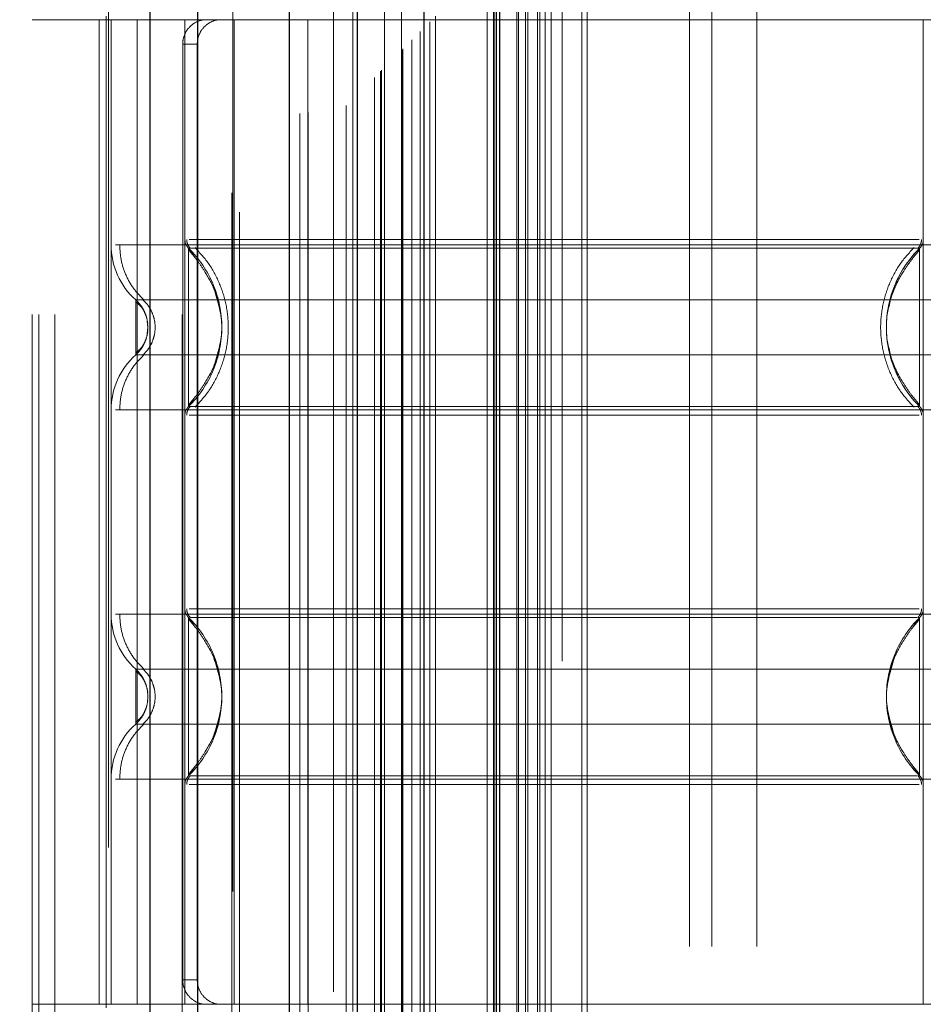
# Model space of a CAD drawing. Header units: inches. Extents: x 0.2 to 10.8, y 0.2 to 8.2.
# Tile 77 of 171: x 3.0199 to 3.0922, y 3.2862 to 3.3649. Entities that reach past the tile are written whole.
import ezdxf

# ---------------------------------------------------------------- set-up
doc = ezdxf.new("R2010")
doc.units = ezdxf.units.IN
doc.header["$MEASUREMENT"] = 0
doc.linetypes.add('HIDDEN', pattern=[0.07500000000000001, 0.05, -0.025])
doc.layers.add('DIMENSIONS', color=140, linetype='Continuous')
doc.layers.add('SLD-0', color=179, linetype='Continuous')
doc.styles.add('SLDTEXTSTYLE0', font='TXT', dxfattribs={"width": 0.7})
doc.dimstyles.new('SLDDIMSTYLE0', dxfattribs={"dimtxt": 0.0849609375, "dimasz": 0.13, "dimexe": 0, "dimexo": 0.0625, "dimgap": 0.021240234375, "dimtad": 0, "dimtih": 1, "dimtoh": 1, "dimlfac": 20, "dimrnd": 1e-09, "dimzin": 12, "dimdsep": 46, "dimtxsty": 'SLDTEXTSTYLE0', "dimsah": 1, "dimcen": 0.09, "dimadec": 0, "dimazin": 3, "dimtfac": 1, "dimtofl": 0, "dimtmove": 0, "dimatfit": 3, "dimfxl": 0, "dimfrac": 2, "dimtolj": 1, "dimtzin": 12, "dimarcsym": 0})

# ---------------------------------------------------------------- blocks, each defined once
blk = doc.blocks.new('_D')
at = {"layer": 'DIMENSIONS'}
for p, q in [((3.139959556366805, 5.269157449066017), (2.582601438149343, 5.269157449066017)), ((2.707601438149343, 5.269157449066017), (2.707601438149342, 4.38519151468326)), ((2.510687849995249, 4.231140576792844), (2.482157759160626, 4.231140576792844)), ((2.482157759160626, 4.231140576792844), (2.482157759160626, 4.096109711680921)), ((2.904515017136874, 4.231140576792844), (2.933045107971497, 4.231140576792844)), ((2.933045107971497, 4.231140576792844), (2.933045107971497, 4.096109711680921)), ((2.482157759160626, 4.096109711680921), (2.510687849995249, 4.096109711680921)), ((2.933045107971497, 4.096109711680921), (2.904515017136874, 4.096109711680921)), ((2.707601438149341, 3.174990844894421), (2.707601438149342, 4.077089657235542)), ((3.139959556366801, 3.174990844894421), (2.582601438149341, 3.174990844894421))]:
    blk.add_line(p, q, dxfattribs=at)
for points in [[(2.707601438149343, 5.269157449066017), (2.687601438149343, 5.139157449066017), (2.727601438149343, 5.139157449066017)], [(2.707601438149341, 3.174990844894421), (2.727601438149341, 3.304990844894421), (2.687601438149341, 3.304990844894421)]]:
    blk.add_solid(points, dxfattribs=at)
at = {"layer": 'DIMENSIONS', "char_height": 0.08333333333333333, "attachment_point": 1, "style": 'SLDTEXTSTYLE0'}
for s, insert in [('41.88', (2.546027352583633, 4.357582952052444)), ('1063.8', (2.510687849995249, 4.203532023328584))]:
    blk.add_mtext(s, dxfattribs=dict(at, insert=insert))

msp = doc.modelspace()

# ---------------------------------------------------------------- linework, layer by layer
at = {"layer": 'SLD-0', "linetype": 'HIDDEN', "lineweight": 18}
for p, q in [((3.022721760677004, 3.041320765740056), (3.022721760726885, 5.772552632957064)), ((3.020921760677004, 3.041320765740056), (3.020921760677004, 5.408818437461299)), ((3.021448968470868, 3.041320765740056), (3.021448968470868, 5.408110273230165)), ((3.022721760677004, 3.041320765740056), (3.022721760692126, 5.407511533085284)), ((3.032894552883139, 3.041320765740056), (3.032894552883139, 5.402726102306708)), ((3.034167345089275, 3.041320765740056), (3.034167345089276, 5.402570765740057)), ((3.036948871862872, 5.395185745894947), (3.036948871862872, 3.048966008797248)), ((3.037503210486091, 3.049509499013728), (3.037503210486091, 5.394638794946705)), ((3.042305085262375, 3.057407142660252), (3.042305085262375, 5.386741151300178)), ((3.042985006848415, 3.057471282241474), (3.042985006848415, 5.386677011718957)), ((3.045004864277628, 5.38715657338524), (3.045004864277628, 3.056991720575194)), ((3.046026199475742, 3.058032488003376), (3.046026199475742, 5.386115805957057)), ((3.04656925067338, 5.38557242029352), (3.04656925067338, 3.058574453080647)), ((3.048276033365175, 3.060282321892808), (3.048276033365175, 5.383865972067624)), ((3.048764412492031, 3.060770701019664), (3.048764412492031, 5.383377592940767)), ((3.048854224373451, 3.060860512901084), (3.048854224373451, 5.383287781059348)), ((3.049098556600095, 5.383050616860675), (3.049098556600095, 3.061107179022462)), ((3.05045558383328, 5.381705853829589), (3.050455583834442, 3.062442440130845)), ((3.050474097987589, 3.062479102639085), (3.050474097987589, 5.381670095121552)), ((3.050554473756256, 3.062560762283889), (3.050554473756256, 5.381587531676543)), ((3.051271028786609, 3.06328400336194), (3.051271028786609, 5.380859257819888)), ((3.051945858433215, 3.063952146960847), (3.051945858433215, 5.380196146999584)), ((3.052228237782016, 5.379938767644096), (3.052228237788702, 3.064209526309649)), ((3.052727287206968, 3.064733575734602), (3.052727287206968, 5.37941471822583)), ((3.053165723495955, 3.065172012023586), (3.053165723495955, 5.378976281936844)), ((3.057296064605, 3.069302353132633), (3.057296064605, 5.374845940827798)), ((3.057796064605, 3.069802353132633), (3.057796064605, 5.3743459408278)), ((3.058046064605, 5.374095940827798), (3.058046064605, 3.070052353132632)), ((3.058046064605, 3.070052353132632), (3.058046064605, 5.374095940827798)), ((3.058296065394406, 3.070302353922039), (3.058296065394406, 5.373845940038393)), ((3.058324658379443, 3.070312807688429), (3.058324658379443, 5.37382046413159)), ((3.059671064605, 3.071677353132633), (3.059671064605, 5.372470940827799)), ((3.059671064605, 3.071677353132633), (3.059671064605, 5.372470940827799)), ((3.059815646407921, 3.071821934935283), (3.059815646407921, 5.372326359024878)), ((3.060373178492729, 3.072379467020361), (3.060373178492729, 5.371768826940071)), ((3.060546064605, 3.072552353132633), (3.060546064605, 5.371595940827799)), ((3.061519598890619, 3.073515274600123), (3.061519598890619, 5.370633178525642)), ((3.061943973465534, 3.073950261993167), (3.061943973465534, 5.370198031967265)), ((3.062407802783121, 3.074414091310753), (3.062407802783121, 5.369734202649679)), ((3.064862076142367, 3.076868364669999), (3.064862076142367, 5.367279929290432)), ((3.065299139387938, 3.077308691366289), (3.065299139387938, 5.366853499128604)), ((3.073471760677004, 3.090770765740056), (3.073471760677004, 5.353320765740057)), ((3.073471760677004, 3.090770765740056), (3.073471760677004, 5.353320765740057)), ((3.075271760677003, 3.090770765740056), (3.075271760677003, 5.353320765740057)), ((3.078871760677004, 3.090770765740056), (3.078871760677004, 5.353320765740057)), ((3.057909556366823, 3.113599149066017), (3.057909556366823, 5.330549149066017)), ((3.061509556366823, 3.113599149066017), (3.061509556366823, 5.330549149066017)), ((3.063309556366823, 3.113599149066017), (3.063309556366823, 5.330549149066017)), ((3.063309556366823, 3.113599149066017), (3.063309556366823, 5.330549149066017)), ((3.027024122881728, 3.398683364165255), (3.027024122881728, 3.251045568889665)), ((3.036866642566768, 3.251045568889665), (3.036866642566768, 3.398683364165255)), ((3.042969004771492, 3.364895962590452), (3.020921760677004, 3.364895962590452)), ((3.02626654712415, 3.364895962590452), (3.02626654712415, 3.286155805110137)), ((3.026827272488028, 3.365191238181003), (3.026827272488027, 3.364895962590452)), ((3.026827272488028, 3.364895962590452), (3.026827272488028, 3.286155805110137)), ((3.027220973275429, 3.364895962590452), (3.027220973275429, 3.286155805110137)), ((3.027220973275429, 3.364895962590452), (3.027220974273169, 3.346891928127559)), ((3.029308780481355, 3.364895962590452), (3.029308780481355, 3.286155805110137)), ((3.033126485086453, 3.364895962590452), (3.033126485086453, 3.286155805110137)), ((3.033126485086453, 3.364895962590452), (3.03312648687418, 3.347318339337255)), ((3.037063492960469, 3.286155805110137), (3.037063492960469, 3.364895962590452)), ((3.092181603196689, 3.364895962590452), (3.042969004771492, 3.364895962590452)), ((3.042969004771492, 3.286155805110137), (3.042969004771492, 3.364895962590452)), ((3.092181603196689, 3.364895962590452), (3.092181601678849, 3.347318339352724)), ((3.101039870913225, 3.364895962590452), (3.092181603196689, 3.364895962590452)), ((3.092181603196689, 3.364895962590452), (3.092181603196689, 3.286155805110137)), ((3.032950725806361, 3.362927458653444), (3.032950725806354, 3.288124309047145)), ((3.034110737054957, 3.362927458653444), (3.032950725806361, 3.362927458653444)), ((3.034110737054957, 3.362927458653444), (3.034110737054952, 3.288124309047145)), ((3.033926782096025, 3.34586578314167), (3.033421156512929, 3.346616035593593)), ((3.030172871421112, 3.340289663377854), (3.030119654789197, 3.34077996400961)), ((3.030119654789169, 3.339799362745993), (3.030172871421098, 3.340289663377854)), ((3.030173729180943, 3.340289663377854), (3.030121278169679, 3.340772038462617)), ((3.03012127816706, 3.339807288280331), (3.030173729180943, 3.340289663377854)), ((3.03342115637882, 3.333963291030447), (3.033926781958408, 3.334713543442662)), ((3.03342115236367, 3.317088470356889), (3.033926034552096, 3.316339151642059)), ((3.091886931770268, 3.317088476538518), (3.091381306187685, 3.316338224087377)), ((3.091886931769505, 3.316835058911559), (3.091886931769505, 3.317088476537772)), ((3.030173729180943, 3.310762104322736), (3.03012127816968, 3.311244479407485)), ((3.030121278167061, 3.310279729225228), (3.030173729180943, 3.310762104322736)), ((3.033926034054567, 3.305185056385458), (3.033421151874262, 3.304435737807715)), ((3.091381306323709, 3.305185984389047), (3.09188693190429, 3.304435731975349)), ((3.027220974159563, 3.304159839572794), (3.027220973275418, 3.286155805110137)), ((3.091886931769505, 3.304435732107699), (3.091886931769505, 3.304689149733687)), ((3.033126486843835, 3.303733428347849), (3.033126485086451, 3.286155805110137)), ((3.092181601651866, 3.30373342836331), (3.09218160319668, 3.286155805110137)), ((3.032950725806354, 3.288124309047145), (3.034110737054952, 3.288124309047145)), ((3.042969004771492, 3.286155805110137), (3.020921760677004, 3.286155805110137)), ((3.026827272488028, 3.286155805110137), (3.026827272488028, 3.285860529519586)), ((3.092181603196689, 3.286155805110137), (3.042969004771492, 3.286155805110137)), ((3.101039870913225, 3.286155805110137), (3.092181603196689, 3.286155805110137))]:
    msp.add_line(p, q, dxfattribs=at)
at = {"layer": 'SLD-0', "linetype": 'Continuous', "lineweight": 25}
for p, q in [((3.030348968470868, 3.041320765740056), (3.030348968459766, 5.402726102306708)), ((3.034167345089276, 3.041320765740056), (3.034167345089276, 5.402570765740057)), ((3.041459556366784, 5.387156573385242), (3.041459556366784, 3.056991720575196)), ((3.046910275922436, 5.381705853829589), (3.046910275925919, 3.062442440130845)), ((3.052228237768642, 5.379938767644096), (3.052228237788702, 3.064209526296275))]:
    msp.add_line(p, q, dxfattribs=at)
at = {"layer": 'SLD-0', "linetype": 'HIDDEN', "lineweight": 18, "flags": 128}
msp.add_lwpolyline([(3.057923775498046, 5.374209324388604), (3.057924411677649, 4.19770549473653), (3.057923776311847, 3.069948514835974)], dxfattribs=at)
at = {"layer": 'SLD-0', "linetype": 'HIDDEN', "lineweight": 18}
for centre, radius, start, end in [((3.034110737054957, 3.347318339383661), 0.0009842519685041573, 180.0000000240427, 225.5237275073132), ((3.091197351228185, 3.347318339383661), 0.0009842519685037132, 314.4762724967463, 359.9999999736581), ((3.033126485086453, 3.346891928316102), 0.005905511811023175, 180.0000000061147, 228.2366022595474), ((3.033126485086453, 3.333687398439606), 0.005905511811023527, 131.7633977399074, 180), ((3.034110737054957, 3.333260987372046), 0.0009842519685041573, 134.4762724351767, 180), ((3.091197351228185, 3.333260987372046), 0.000984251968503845, 2.750604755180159e-08, 45.52372749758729), ((3.033126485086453, 3.317364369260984), 0.005905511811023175, 180.0000000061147, 228.2366022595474), ((3.034110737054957, 3.317790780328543), 0.0009842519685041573, 180.0000000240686, 225.5237275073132), ((3.091197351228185, 3.317790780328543), 0.0009842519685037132, 314.4762724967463, 359.9999999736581), ((3.033126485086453, 3.304159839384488), 0.005905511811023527, 131.7633977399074, 180), ((3.034110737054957, 3.303733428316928), 0.0009842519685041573, 134.4762724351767, 180), ((3.091197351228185, 3.303733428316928), 0.000984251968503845, 2.750604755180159e-08, 45.52372749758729)]:
    msp.add_arc(centre, radius, start, end, dxfattribs=at)
for points, knots in [([(3.061327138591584, 3.073338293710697), (3.061325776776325, 3.076419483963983), (3.061322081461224, 3.084780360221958), (3.061322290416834, 3.09885381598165), (3.061323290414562, 3.115486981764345), (3.061323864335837, 3.132338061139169), (3.061323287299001, 3.158673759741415), (3.061323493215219, 3.194585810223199), (3.061323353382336, 3.279357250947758), (3.061323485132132, 3.445995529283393), (3.061323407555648, 3.77074517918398), (3.061323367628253, 4.266239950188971), (3.061323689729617, 4.720946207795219), (3.061323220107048, 5.058596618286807), (3.061323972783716, 5.181666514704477), (3.061323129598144, 5.258897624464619), (3.061324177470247, 5.290586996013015), (3.061322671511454, 5.316676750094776), (3.061322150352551, 5.336715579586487), (3.061324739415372, 5.349750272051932), (3.061330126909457, 5.3609321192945), (3.061337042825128, 5.367728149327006), (3.061340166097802, 5.37079728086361)], [0, 0, 0, 0, 0.004023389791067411, 0.01091755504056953, 0.01837698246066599, 0.02574281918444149, 0.03292153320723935, 0.05276588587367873, 0.07263643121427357, 0.1436152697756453, 0.2703605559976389, 0.4966914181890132, 0.790627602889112, 0.8641116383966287, 0.9375920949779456, 0.9513310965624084, 0.9649592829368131, 0.978971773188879, 0.985398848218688, 0.9911257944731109, 0.9959923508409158, 1, 1, 1, 1]), ([(3.034803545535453, 3.364895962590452), (3.034584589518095, 3.364895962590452), (3.034356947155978, 3.36485047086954), (3.033915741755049, 3.364661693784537), (3.033704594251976, 3.364518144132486), (3.033348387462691, 3.364155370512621), (3.033201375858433, 3.363933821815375), (3.033003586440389, 3.36345353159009), (3.032950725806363, 3.363191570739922), (3.032950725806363, 3.362927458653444)], [0, 0, 0, 0, 0.25, 0.25, 0.5, 0.5, 0.75, 0.75, 1, 1, 1, 1]), ([(3.034110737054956, 3.362927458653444), (3.034110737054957, 3.363188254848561), (3.034161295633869, 3.363444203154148), (3.034355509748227, 3.363921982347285), (3.034499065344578, 3.364140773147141), (3.034852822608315, 3.364503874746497), (3.03506560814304, 3.364650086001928), (3.035519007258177, 3.364844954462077), (3.035763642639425, 3.364895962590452), (3.036006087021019, 3.364895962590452)], [0, 0, 0, 0, 0.25, 0.25, 0.5, 0.5, 0.75, 0.75, 1, 1, 1, 1]), ([(3.033269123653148, 3.347322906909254), (3.033272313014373, 3.34725753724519), (3.033278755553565, 3.347125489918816), (3.033340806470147, 3.346935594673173), (3.033432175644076, 3.346758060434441), (3.033521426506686, 3.346660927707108), (3.033565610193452, 3.346612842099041)], [0, 0, 0, 0, 0.2475219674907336, 0.4999966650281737, 0.7524730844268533, 0.9999999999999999, 0.9999999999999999, 0.9999999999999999, 0.9999999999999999]), ([(3.091837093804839, 3.347318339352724), (3.091780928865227, 3.347318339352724), (3.091581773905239, 3.347318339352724), (3.09006541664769, 3.347318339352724), (3.087375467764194, 3.347318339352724), (3.083664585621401, 3.347318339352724), (3.079165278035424, 3.347318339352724), (3.07402636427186, 3.347318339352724), (3.068451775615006, 3.347318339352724), (3.062654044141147, 3.347318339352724), (3.056856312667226, 3.347318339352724), (3.05128172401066, 3.347318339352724), (3.046142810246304, 3.347318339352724), (3.041643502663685, 3.347318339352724), (3.037932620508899, 3.347318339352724), (3.035242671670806, 3.347318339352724), (3.03372631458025, 3.347318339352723), (3.033527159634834, 3.347318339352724), (3.033470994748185, 3.347318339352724)], [0, 0, 0, 0, 0.02656569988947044, 0.09419917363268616, 0.1618326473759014, 0.2294661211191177, 0.2970995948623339, 0.3647330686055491, 0.4323665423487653, 0.5000000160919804, 0.5676334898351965, 0.6352669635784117, 0.702900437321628, 0.770533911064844, 0.8381673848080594, 0.9058008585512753, 0.9734343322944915, 1, 1, 1, 1]), ([(3.091742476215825, 3.346612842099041), (3.091786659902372, 3.346660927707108), (3.091875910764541, 3.346758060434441), (3.091967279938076, 3.346935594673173), (3.092029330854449, 3.347125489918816), (3.092035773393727, 3.34725753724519), (3.092038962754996, 3.347322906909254)], [0, 0, 0, 0, 0.2475269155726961, 0.5000033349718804, 0.7524780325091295, 1, 1, 1, 1]), ([(3.098087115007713, 3.346891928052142), (3.097955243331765, 3.346891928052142), (3.09769149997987, 3.346891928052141), (3.09558455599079, 3.346891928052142), (3.09230987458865, 3.346891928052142), (3.08786934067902, 3.346891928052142), (3.082466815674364, 3.346891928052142), (3.076301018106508, 3.346891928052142), (3.069611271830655, 3.346891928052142), (3.062654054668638, 3.346891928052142), (3.05569677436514, 3.346891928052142), (3.049007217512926, 3.346891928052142), (3.042840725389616, 3.346891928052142), (3.037440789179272, 3.346891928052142), (3.03299059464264, 3.346891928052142), (3.029751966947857, 3.346891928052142), (3.027888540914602, 3.346891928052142), (3.027645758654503, 3.346891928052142), (3.027565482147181, 3.346891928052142)], [0, 0, 0, 0, 0.06454114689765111, 0.1290822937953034, 0.1936234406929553, 0.2581645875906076, 0.3227057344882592, 0.3872468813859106, 0.4517880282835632, 0.5163291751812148, 0.580870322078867, 0.645411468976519, 0.7099526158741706, 0.7744937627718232, 0.8390349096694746, 0.9035760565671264, 0.9681172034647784, 1, 1, 1, 1]), ([(3.027905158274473, 3.346891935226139), (3.027929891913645, 3.346479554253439), (3.027979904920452, 3.345645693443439), (3.028381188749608, 3.344448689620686), (3.028994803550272, 3.343349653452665), (3.029574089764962, 3.342759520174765), (3.029860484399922, 3.342467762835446)], [0, 0, 0, 0, 0.2473384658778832, 0.500134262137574, 0.7528702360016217, 1, 1, 1, 1]), ([(3.091886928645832, 3.346616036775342), (3.091891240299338, 3.346616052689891), (3.091124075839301, 3.346616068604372), (3.088198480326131, 3.346616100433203), (3.08603097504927, 3.346616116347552), (3.080617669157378, 3.346616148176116), (3.077375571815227, 3.346616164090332), (3.070306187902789, 3.346616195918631), (3.066480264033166, 3.346616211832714), (3.058828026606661, 3.346616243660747), (3.055001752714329, 3.346616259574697), (3.047933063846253, 3.346616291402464), (3.044689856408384, 3.346616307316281), (3.039277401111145, 3.346616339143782), (3.037109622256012, 3.346616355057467), (3.034184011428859, 3.346616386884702), (3.033415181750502, 3.346616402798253), (3.033421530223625, 3.346616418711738)], [0, 0, 0, 0, 0.125, 0.125, 0.25, 0.25, 0.375, 0.375, 0.5, 0.5, 0.625, 0.625, 0.75, 0.75, 0.875, 0.875, 1, 1, 1, 1]), ([(3.03342115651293, 3.346616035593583), (3.03342115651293, 3.346632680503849), (3.03342115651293, 3.345582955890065), (3.03342115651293, 3.342773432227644), (3.03342115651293, 3.340289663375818), (3.03342115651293, 3.337805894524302), (3.03342115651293, 3.334996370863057), (3.03342115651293, 3.333946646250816), (3.03342115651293, 3.333963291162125)], [6.283185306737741, 6.283185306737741, 6.283185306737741, 6.283185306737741, 7.068583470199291, 7.46128255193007, 7.85398163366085, 8.24668071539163, 8.6393797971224, 9.42477796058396, 9.42477796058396, 9.42477796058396, 9.42477796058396]), ([(3.036033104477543, 3.341175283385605), (3.035895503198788, 3.341898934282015), (3.035663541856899, 3.343118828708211), (3.034837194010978, 3.344582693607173), (3.034109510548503, 3.345674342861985), (3.033661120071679, 3.346207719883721), (3.03342115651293, 3.346493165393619)], [0, 0, 0, 0, 0.3903267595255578, 0.6579932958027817, 0.8169694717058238, 1, 1, 1, 1]), ([(3.033934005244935, 3.346674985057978), (3.034331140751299, 3.346238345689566), (3.035125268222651, 3.345365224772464), (3.035949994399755, 3.34377575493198), (3.036476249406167, 3.342071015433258), (3.036657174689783, 3.340289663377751), (3.036476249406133, 3.338508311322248), (3.035949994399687, 3.336803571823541), (3.035125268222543, 3.335214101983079), (3.034331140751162, 3.334340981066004), (3.033934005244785, 3.333904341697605)], [0, 0, 0, 0, 0.1250857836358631, 0.250126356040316, 0.3751554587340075, 0.5000000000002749, 0.6248445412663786, 0.7498736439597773, 0.8749142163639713, 1, 1, 1, 1]), ([(3.091437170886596, 3.333904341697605), (3.091039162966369, 3.334340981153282), (3.090243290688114, 3.335214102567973), (3.089416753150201, 3.336803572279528), (3.088889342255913, 3.338508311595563), (3.088708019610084, 3.340289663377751), (3.08888934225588, 3.342071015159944), (3.089416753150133, 3.343775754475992), (3.090243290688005, 3.34536522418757), (3.091039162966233, 3.346238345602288), (3.091437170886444, 3.346674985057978)], [0, 0, 0, 0, 0.1250856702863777, 0.2501262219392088, 0.3751553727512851, 0.4999999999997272, 0.6248446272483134, 0.7498737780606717, 0.8749143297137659, 1, 1, 1, 1]), ([(3.091886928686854, 3.333963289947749), (3.090198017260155, 3.335602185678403), (3.088266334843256, 3.340289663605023), (3.090198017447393, 3.3449771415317), (3.091886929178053, 3.346616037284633)], [0.02713175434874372, 0.02713175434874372, 0.02713175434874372, 0.02713175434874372, 0.499999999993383, 0.9728682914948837, 0.9728682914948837, 0.9728682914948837, 0.9728682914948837]), ([(3.091886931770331, 3.346493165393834), (3.091646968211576, 3.346207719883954), (3.091198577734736, 3.345674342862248), (3.090470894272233, 3.344582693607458), (3.089644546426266, 3.343118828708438), (3.089412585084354, 3.341898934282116), (3.089274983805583, 3.341175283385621)], [0, 0, 0, 0, 0.183030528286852, 0.3420067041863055, 0.609673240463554, 1, 1, 1, 1]), ([(3.091886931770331, 3.333963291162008), (3.091886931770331, 3.333946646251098), (3.091886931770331, 3.334996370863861), (3.091886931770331, 3.337805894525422), (3.091886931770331, 3.340289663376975), (3.091886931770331, 3.342773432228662), (3.091886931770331, 3.345582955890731), (3.091886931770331, 3.346632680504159), (3.091886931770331, 3.3466160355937)], [3.14159265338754, 3.14159265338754, 3.14159265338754, 3.14159265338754, 3.92699081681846, 4.31968989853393, 4.71238898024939, 5.10508806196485, 5.49778714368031, 6.28318530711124, 6.28318530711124, 6.28318530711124, 6.28318530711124]), ([(3.035447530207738, 3.337209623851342), (3.035762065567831, 3.338236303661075), (3.036391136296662, 3.340289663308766), (3.03576206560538, 3.342343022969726), (3.035447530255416, 3.343369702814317)], [0, 0, 0, 0, 0.4999999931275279, 1, 1, 1, 1]), ([(3.096115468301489, 3.342486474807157), (3.096121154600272, 3.342486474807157), (3.094153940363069, 3.342486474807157), (3.08654777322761, 3.342486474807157), (3.075950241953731, 3.342486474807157), (3.062654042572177, 3.342486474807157), (3.049357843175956, 3.342486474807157), (3.038760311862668, 3.342486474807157), (3.031154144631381, 3.342486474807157), (3.029186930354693, 3.342486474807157), (3.029192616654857, 3.342486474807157)], [4.712414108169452, 4.712414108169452, 4.712414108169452, 4.712414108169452, 5.15721612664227, 5.4883921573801, 5.8858033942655, 6.2832146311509, 6.68062586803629, 7.07803710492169, 7.40921313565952, 7.854015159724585, 7.854015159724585, 7.854015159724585, 7.854015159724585]), ([(3.029847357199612, 3.341606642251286), (3.029772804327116, 3.341751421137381), (3.029603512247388, 3.342080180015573), (3.029340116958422, 3.342340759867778), (3.029192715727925, 3.342486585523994)], [0, 0, 0, 0, 0.4403801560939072, 1, 1, 1, 1]), ([(3.029193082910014, 3.342486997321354), (3.029193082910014, 3.342486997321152), (3.029193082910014, 3.342429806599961), (3.029193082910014, 3.342209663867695), (3.029193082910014, 3.342046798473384), (3.029193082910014, 3.341640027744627), (3.029193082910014, 3.341396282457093), (3.029193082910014, 3.340864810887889), (3.029193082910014, 3.340577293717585), (3.029193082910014, 3.340002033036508), (3.029193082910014, 3.339714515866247), (3.029193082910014, 3.339183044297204), (3.029193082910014, 3.338939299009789), (3.029193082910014, 3.338532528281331), (3.029193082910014, 3.3383696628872), (3.029193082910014, 3.338149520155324), (3.029193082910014, 3.338092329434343), (3.029193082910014, 3.338092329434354)], [0, 0, 0, 0, 0.125, 0.125, 0.25, 0.25, 0.375, 0.375, 0.5, 0.5, 0.625, 0.625, 0.75, 0.75, 0.875, 0.875, 1, 1, 1, 1]), ([(3.029980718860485, 3.341288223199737), (3.029959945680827, 3.341356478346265), (3.029879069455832, 3.341622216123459), (3.029623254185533, 3.342043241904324), (3.029336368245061, 3.342339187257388), (3.029193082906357, 3.342486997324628)], [0, 0, 0, 0, 0.147487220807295, 0.5742120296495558, 1, 1, 1, 1]), ([(3.030156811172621, 3.340598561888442), (3.030127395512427, 3.340777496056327), (3.030068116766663, 3.341138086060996), (3.029857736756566, 3.341621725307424), (3.029572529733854, 3.3420379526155), (3.029320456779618, 3.342222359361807), (3.029193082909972, 3.342315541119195)], [0, 0, 0, 0, 0.243577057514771, 0.490859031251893, 0.742728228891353, 1, 1, 1, 1]), ([(3.029762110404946, 3.342506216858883), (3.029907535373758, 3.342358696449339), (3.030198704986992, 3.342063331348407), (3.030504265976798, 3.34151246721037), (3.030701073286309, 3.340916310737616), (3.030769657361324, 3.340289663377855), (3.030701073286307, 3.339663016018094), (3.030504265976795, 3.33906685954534), (3.030198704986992, 3.338515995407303), (3.029907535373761, 3.338220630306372), (3.029762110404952, 3.338073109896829)], [0, 0, 0, 0, 0.1248322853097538, 0.2499389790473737, 0.3751056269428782, 0.5000000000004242, 0.6248943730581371, 0.750061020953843, 0.8751677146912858, 1, 1, 1, 1]), ([(3.029193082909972, 3.338263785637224), (3.029320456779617, 3.338356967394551), (3.02957252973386, 3.33854137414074), (3.029857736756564, 3.338957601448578), (3.030068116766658, 3.339441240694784), (3.030127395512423, 3.339801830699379), (3.030156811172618, 3.339980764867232)], [0, 0, 0, 0, 0.2572717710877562, 0.5091409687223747, 0.7564229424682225, 1, 1, 1, 1]), ([(3.03342115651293, 3.334086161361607), (3.033661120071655, 3.334371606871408), (3.034109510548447, 3.334904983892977), (3.034837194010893, 3.335996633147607), (3.035663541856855, 3.337460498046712), (3.035895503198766, 3.33868039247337), (3.036033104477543, 3.339404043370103)], [0, 0, 0, 0, 0.1830305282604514, 0.3420067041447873, 0.6096732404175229, 0.9999999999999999, 0.9999999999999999, 0.9999999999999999, 0.9999999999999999]), ([(3.089274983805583, 3.339404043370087), (3.089412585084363, 3.338680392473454), (3.089644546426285, 3.337460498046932), (3.09047089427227, 3.335996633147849), (3.09119857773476, 3.334904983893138), (3.091646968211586, 3.334371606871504), (3.091886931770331, 3.334086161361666)], [0, 0, 0, 0, 0.390326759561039, 0.6579932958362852, 0.8169694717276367, 1, 1, 1, 1]), ([(3.029192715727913, 3.338092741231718), (3.029340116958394, 3.338238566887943), (3.029603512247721, 3.33849914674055), (3.029772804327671, 3.338827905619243), (3.029847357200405, 3.338972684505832)], [0, 0, 0, 0, 0.5596198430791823, 1, 1, 1, 1]), ([(3.029193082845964, 3.338092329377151), (3.029336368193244, 3.338240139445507), (3.029623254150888, 3.338536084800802), (3.02987906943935, 3.338957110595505), (3.029959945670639, 3.339222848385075), (3.029980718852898, 3.339291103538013)], [0, 0, 0, 0, 0.4257879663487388, 0.8525127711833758, 1, 1, 1, 1]), ([(3.029860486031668, 3.338111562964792), (3.029574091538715, 3.33781980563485), (3.028994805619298, 3.337229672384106), (3.028381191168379, 3.336130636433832), (3.027979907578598, 3.334933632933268), (3.02792989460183, 3.33409977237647), (3.027905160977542, 3.333687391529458)], [0, 0, 0, 0, 0.2471297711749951, 0.4998657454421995, 0.7526615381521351, 1, 1, 1, 1]), ([(3.029192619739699, 3.338092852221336), (3.029186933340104, 3.338092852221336), (3.031154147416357, 3.338092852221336), (3.038760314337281, 3.338092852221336), (3.049357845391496, 3.338092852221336), (3.062654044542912, 3.338092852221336), (3.075950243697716, 3.338092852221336), (3.08654777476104, 3.338092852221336), (3.094153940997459, 3.338092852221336), (3.096121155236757, 3.338092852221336), (3.096115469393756, 3.338092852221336)], [4.712364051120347, 4.712364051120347, 4.712364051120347, 4.712364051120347, 5.15716607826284, 5.488342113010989, 5.885753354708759, 6.28316459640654, 6.68057583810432, 7.077987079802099, 7.40916311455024, 7.85396503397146, 7.85396503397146, 7.85396503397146, 7.85396503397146]), ([(3.033565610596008, 3.333966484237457), (3.03352142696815, 3.333918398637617), (3.033432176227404, 3.333821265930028), (3.033340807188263, 3.33364373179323), (3.033278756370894, 3.333453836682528), (3.033272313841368, 3.333321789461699), (3.033269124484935, 3.333256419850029)], [0, 0, 0, 0, 0.2475269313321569, 0.5000033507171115, 0.7524780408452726, 1, 1, 1, 1]), ([(3.033421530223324, 3.333962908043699), (3.033415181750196, 3.333962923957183), (3.034184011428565, 3.333962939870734), (3.037109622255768, 3.33396297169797), (3.039277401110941, 3.333962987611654), (3.04468985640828, 3.333963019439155), (3.047933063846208, 3.333963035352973), (3.055001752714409, 3.33396306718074), (3.058828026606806, 3.33396308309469), (3.066480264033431, 3.333963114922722), (3.070306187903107, 3.333963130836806), (3.077375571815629, 3.333963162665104), (3.080617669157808, 3.33396317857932), (3.086030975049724, 3.333963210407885), (3.088198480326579, 3.333963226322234), (3.091124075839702, 3.333963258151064), (3.091891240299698, 3.333963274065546), (3.091886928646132, 3.333963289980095)], [0, 0, 0, 0, 0.125, 0.125, 0.25, 0.25, 0.375, 0.375, 0.5, 0.5, 0.625, 0.625, 0.75, 0.75, 0.875, 0.875, 1, 1, 1, 1]), ([(3.092038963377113, 3.333256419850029), (3.09203577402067, 3.333321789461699), (3.092029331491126, 3.333453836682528), (3.091967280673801, 3.333643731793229), (3.091875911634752, 3.333821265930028), (3.091786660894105, 3.333918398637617), (3.091742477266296, 3.333966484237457)], [0, 0, 0, 0, 0.2475219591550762, 0.4999966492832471, 0.7524730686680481, 1, 1, 1, 1]), ([(3.027565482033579, 3.33368739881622), (3.027568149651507, 3.333687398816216), (3.027570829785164, 3.333687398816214), (3.027904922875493, 3.33368739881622), (3.027906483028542, 3.33368739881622)], [0, 0, 0, 0, 0.9953301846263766, 0.9999999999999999, 0.9999999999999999, 0.9999999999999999, 0.9999999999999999]), ([(3.027906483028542, 3.33368739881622), (3.028486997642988, 3.33368739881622), (3.029649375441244, 3.33368739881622), (3.033018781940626, 3.33368739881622), (3.037433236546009, 3.33368739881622), (3.042842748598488, 3.33368739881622), (3.049006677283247, 3.33368739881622), (3.055696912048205, 3.33368739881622), (3.062654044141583, 3.33368739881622), (3.069611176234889, 3.33368739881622), (3.076301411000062, 3.33368739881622), (3.082465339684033, 3.33368739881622), (3.087874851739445, 3.33368739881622), (3.09228930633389, 3.33368739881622), (3.095658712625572, 3.33368739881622), (3.096821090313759, 3.33368739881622), (3.097401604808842, 3.33368739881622)], [0, 0, 0, 0, 0.07128662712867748, 0.1427388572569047, 0.2141910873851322, 0.2856433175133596, 0.3570955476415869, 0.4285477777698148, 0.5000000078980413, 0.571452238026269, 0.6429044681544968, 0.7143566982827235, 0.785808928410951, 0.8572611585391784, 0.9287133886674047, 1, 1, 1, 1]), ([(3.033470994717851, 3.333260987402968), (3.033527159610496, 3.333260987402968), (3.033726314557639, 3.333260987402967), (3.035242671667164, 3.333260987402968), (3.037932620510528, 3.333260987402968), (3.041643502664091, 3.333260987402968), (3.046142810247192, 3.333260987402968), (3.051281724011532, 3.333260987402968), (3.056856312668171, 3.333260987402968), (3.062654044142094, 3.333260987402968), (3.068451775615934, 3.333260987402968), (3.074026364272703, 3.333260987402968), (3.079165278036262, 3.333260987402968), (3.083664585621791, 3.333260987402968), (3.087375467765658, 3.333260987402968), (3.090065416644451, 3.333260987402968), (3.091581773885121, 3.333260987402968), (3.091780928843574, 3.333260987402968), (3.09183709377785, 3.333260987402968)], [0, 0, 0, 0, 0.02656567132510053, 0.09419914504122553, 0.1618326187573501, 0.2294660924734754, 0.2970995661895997, 0.3647330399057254, 0.4323665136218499, 0.4999999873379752, 0.5676334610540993, 0.6352669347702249, 0.7029004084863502, 0.7705338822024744, 0.8381673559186, 0.9058008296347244, 0.9734343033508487, 1, 1, 1, 1]), ([(3.098087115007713, 3.317364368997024), (3.097955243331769, 3.317364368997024), (3.09769149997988, 3.317364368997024), (3.095584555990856, 3.317364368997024), (3.092309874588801, 3.317364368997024), (3.087869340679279, 3.317364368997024), (3.082466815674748, 3.317364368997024), (3.076301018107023, 3.317364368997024), (3.069611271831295, 3.317364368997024), (3.062654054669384, 3.317364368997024), (3.055696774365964, 3.317364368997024), (3.049007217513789, 3.317364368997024), (3.042840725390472, 3.317364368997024), (3.037440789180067, 3.317364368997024), (3.032990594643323, 3.317364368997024), (3.029751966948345, 3.317364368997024), (3.027888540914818, 3.317364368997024), (3.027645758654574, 3.317364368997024), (3.027565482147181, 3.317364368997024)], [0, 0, 0, 0, 0.06454114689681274, 0.1290822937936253, 0.1936234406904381, 0.2581645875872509, 0.3227057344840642, 0.3872468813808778, 0.4517880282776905, 0.5163291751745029, 0.5808703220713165, 0.6454114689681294, 0.7099526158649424, 0.7744937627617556, 0.8390349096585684, 0.903576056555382, 0.9681172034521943, 1, 1, 1, 1]), ([(3.027905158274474, 3.317364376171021), (3.027929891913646, 3.316951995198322), (3.02797990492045, 3.316118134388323), (3.028381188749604, 3.31492113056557), (3.028994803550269, 3.313822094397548), (3.029574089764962, 3.313231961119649), (3.029860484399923, 3.312940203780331)], [0, 0, 0, 0, 0.2473384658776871, 0.5001342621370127, 0.7528702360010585, 1, 1, 1, 1]), ([(3.033269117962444, 3.317795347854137), (3.033272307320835, 3.317729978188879), (3.033278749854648, 3.317597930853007), (3.033340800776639, 3.31740803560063), (3.033432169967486, 3.317230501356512), (3.033521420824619, 3.317133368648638), (3.033565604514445, 3.317085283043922)], [0, 0, 0, 0, 0.2475219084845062, 0.4999965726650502, 0.7524730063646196, 1, 1, 1, 1]), ([(3.091837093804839, 3.317790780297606), (3.091780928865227, 3.317790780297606), (3.091581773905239, 3.317790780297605), (3.09006541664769, 3.317790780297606), (3.087375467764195, 3.317790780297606), (3.083664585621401, 3.317790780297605), (3.079165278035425, 3.317790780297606), (3.07402636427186, 3.317790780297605), (3.068451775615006, 3.317790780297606), (3.062654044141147, 3.317790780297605), (3.056856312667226, 3.317790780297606), (3.051281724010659, 3.317790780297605), (3.046142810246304, 3.317790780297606), (3.041643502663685, 3.317790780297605), (3.037932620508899, 3.317790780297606), (3.035242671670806, 3.317790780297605), (3.033726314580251, 3.317790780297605), (3.033527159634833, 3.317790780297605), (3.033470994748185, 3.317790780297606)], [0, 0, 0, 0, 0.02656569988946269, 0.09419917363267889, 0.1618326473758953, 0.2294661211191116, 0.2970995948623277, 0.3647330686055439, 0.4323665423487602, 0.5000000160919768, 0.5676334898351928, 0.635266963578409, 0.7029004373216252, 0.7705339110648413, 0.8381673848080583, 0.9058008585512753, 0.9734343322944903, 1, 1, 1, 1]), ([(3.091742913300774, 3.317085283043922), (3.091787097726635, 3.317133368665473), (3.09187635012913, 3.317230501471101), (3.091967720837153, 3.317408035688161), (3.092029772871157, 3.317597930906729), (3.092036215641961, 3.317729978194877), (3.092039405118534, 3.317795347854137)], [0, 0, 0, 0, 0.2475266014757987, 0.5000029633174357, 0.752477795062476, 1, 1, 1, 1]), ([(3.03342115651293, 3.317088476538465), (3.03342115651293, 3.317105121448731), (3.03342115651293, 3.316055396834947), (3.03342115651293, 3.313245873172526), (3.03342115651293, 3.3107621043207), (3.03342115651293, 3.308278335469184), (3.03342115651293, 3.305468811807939), (3.03342115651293, 3.304419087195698), (3.03342115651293, 3.304435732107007)], [6.283185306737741, 6.283185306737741, 6.283185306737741, 6.283185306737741, 7.068583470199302, 7.461282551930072, 7.853981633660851, 8.24668071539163, 8.63937979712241, 9.42477796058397, 9.42477796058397, 9.42477796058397, 9.42477796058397]), ([(3.036033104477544, 3.311647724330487), (3.035895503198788, 3.312371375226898), (3.0356635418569, 3.313591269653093), (3.034837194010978, 3.315055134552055), (3.034109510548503, 3.316146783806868), (3.033661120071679, 3.316680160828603), (3.03342115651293, 3.316965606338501)], [0, 0, 0, 0, 0.3903267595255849, 0.6579932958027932, 0.8169694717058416, 0.9999999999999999, 0.9999999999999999, 0.9999999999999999, 0.9999999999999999]), ([(3.091695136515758, 3.317088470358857), (3.091676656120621, 3.317088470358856), (3.091577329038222, 3.317088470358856), (3.090752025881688, 3.317088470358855), (3.088997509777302, 3.317088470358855), (3.086077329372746, 3.317088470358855), (3.081900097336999, 3.317088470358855), (3.076420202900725, 3.317088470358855), (3.069852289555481, 3.317088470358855), (3.062654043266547, 3.317088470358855), (3.055455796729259, 3.317088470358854), (3.048887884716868, 3.317088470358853), (3.043407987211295, 3.317088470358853), (3.039230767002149, 3.317088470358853), (3.036310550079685, 3.317088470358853), (3.034556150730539, 3.317088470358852), (3.033731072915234, 3.317088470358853), (3.033631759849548, 3.317088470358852), (3.033613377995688, 3.317088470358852)], [0, 0, 0, 0, 0.01170879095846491, 0.06293155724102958, 0.1206490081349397, 0.1851790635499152, 0.2564308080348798, 0.3337141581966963, 0.4156154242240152, 0.5000373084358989, 0.584459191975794, 0.666360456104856, 0.743643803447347, 0.8148955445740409, 0.8794255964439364, 0.9371430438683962, 0.9883658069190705, 1, 1, 1, 1]), ([(3.091886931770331, 3.316965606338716), (3.091646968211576, 3.316680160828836), (3.091198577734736, 3.31614678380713), (3.090470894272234, 3.31505513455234), (3.089644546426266, 3.313591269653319), (3.089412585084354, 3.312371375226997), (3.089274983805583, 3.311647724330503)], [0, 0, 0, 0, 0.1830305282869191, 0.3420067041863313, 0.6096732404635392, 0.9999999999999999, 0.9999999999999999, 0.9999999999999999, 0.9999999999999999]), ([(3.091886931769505, 3.304689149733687), (3.091886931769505, 3.304744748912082), (3.091886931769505, 3.304917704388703), (3.091886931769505, 3.306204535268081), (3.091886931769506, 3.308269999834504), (3.091886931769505, 3.310762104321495), (3.091886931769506, 3.313254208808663), (3.091886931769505, 3.315319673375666), (3.091886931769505, 3.316606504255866), (3.091886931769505, 3.316779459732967), (3.091886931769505, 3.316835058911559)], [0, 0, 0, 0, 0.06819172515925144, 0.2121278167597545, 0.356063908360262, 0.4999999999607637, 0.6439360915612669, 0.787872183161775, 0.9318082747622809, 1, 1, 1, 1]), ([(3.035447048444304, 3.313843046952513), (3.035761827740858, 3.312816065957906), (3.036391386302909, 3.310762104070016), (3.035761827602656, 3.30870814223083), (3.035447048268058, 3.3076811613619)], [0, 0, 0, 0, 0.5000000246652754, 1, 1, 1, 1]), ([(3.089860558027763, 3.313842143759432), (3.089546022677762, 3.312815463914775), (3.088916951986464, 3.310762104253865), (3.089546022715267, 3.308708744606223), (3.089860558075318, 3.307682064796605)], [0, 0, 0, 0, 0.5000000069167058, 1, 1, 1, 1]), ([(3.096115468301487, 3.312958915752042), (3.096121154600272, 3.312958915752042), (3.094153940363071, 3.312958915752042), (3.086547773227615, 3.312958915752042), (3.075950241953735, 3.312958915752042), (3.062654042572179, 3.312958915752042), (3.049357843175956, 3.312958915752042), (3.038760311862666, 3.312958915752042), (3.031154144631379, 3.312958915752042), (3.029186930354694, 3.312958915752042), (3.029192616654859, 3.312958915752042)], [4.712414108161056, 4.712414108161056, 4.712414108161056, 4.712414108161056, 5.15721612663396, 5.48839215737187, 5.88580339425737, 6.28321463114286, 6.68062586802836, 7.07803710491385, 7.40921313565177, 7.854015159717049, 7.854015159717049, 7.854015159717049, 7.854015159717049]), ([(3.029193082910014, 3.312959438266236), (3.029193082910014, 3.312959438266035), (3.029193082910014, 3.312902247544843), (3.029193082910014, 3.312682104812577), (3.029193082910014, 3.312519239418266), (3.029193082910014, 3.312112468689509), (3.029193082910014, 3.311868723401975), (3.029193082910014, 3.31133725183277), (3.029193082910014, 3.311049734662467), (3.029193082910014, 3.31047447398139), (3.029193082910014, 3.310186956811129), (3.029193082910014, 3.309655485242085), (3.029193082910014, 3.309411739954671), (3.029193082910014, 3.309004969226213), (3.029193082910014, 3.308842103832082), (3.029193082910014, 3.308621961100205), (3.029193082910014, 3.308564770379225), (3.029193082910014, 3.308564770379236)], [0, 0, 0, 0, 0.125, 0.125, 0.25, 0.25, 0.375, 0.375, 0.5, 0.5, 0.625, 0.625, 0.75, 0.75, 0.875, 0.875, 1, 1, 1, 1]), ([(3.029980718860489, 3.311760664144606), (3.02995994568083, 3.311828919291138), (3.029879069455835, 3.312094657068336), (3.029623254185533, 3.312515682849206), (3.029336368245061, 3.312811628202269), (3.029193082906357, 3.312959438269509)], [0, 0, 0, 0, 0.1474872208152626, 0.5742120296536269, 1, 1, 1, 1]), ([(3.030156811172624, 3.311071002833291), (3.030127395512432, 3.311249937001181), (3.030068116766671, 3.311610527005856), (3.029857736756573, 3.312094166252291), (3.029572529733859, 3.312510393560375), (3.029320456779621, 3.312694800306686), (3.029193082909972, 3.312787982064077)], [0, 0, 0, 0, 0.2435770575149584, 0.4908590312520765, 0.7427282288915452, 1, 1, 1, 1]), ([(3.029762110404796, 3.312978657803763), (3.029907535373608, 3.31283113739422), (3.030198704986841, 3.312535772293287), (3.030504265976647, 3.31198490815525), (3.030701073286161, 3.311388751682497), (3.030769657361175, 3.310762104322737), (3.030701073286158, 3.310135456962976), (3.030504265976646, 3.309539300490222), (3.030198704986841, 3.308988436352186), (3.02990753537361, 3.308693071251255), (3.029762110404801, 3.308545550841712)], [0, 0, 0, 0, 0.1248322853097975, 0.2499389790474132, 0.3751056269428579, 0.5000000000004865, 0.6248943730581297, 0.750061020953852, 0.8751677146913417, 1, 1, 1, 1]), ([(3.029193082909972, 3.308736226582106), (3.02932045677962, 3.308829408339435), (3.029572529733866, 3.309013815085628), (3.029857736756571, 3.309430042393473), (3.030068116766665, 3.309913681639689), (3.030127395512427, 3.31027427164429), (3.030156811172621, 3.310453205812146)], [0, 0, 0, 0, 0.2572717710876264, 0.5091409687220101, 0.756422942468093, 1, 1, 1, 1]), ([(3.029193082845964, 3.308564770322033), (3.029336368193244, 3.308712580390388), (3.029623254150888, 3.309008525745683), (3.029879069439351, 3.309429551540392), (3.029959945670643, 3.309695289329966), (3.029980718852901, 3.309763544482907)], [0, 0, 0, 0, 0.4257879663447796, 0.8525127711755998, 1, 1, 1, 1]), ([(3.03342115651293, 3.304558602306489), (3.033661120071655, 3.30484404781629), (3.034109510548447, 3.305377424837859), (3.034837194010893, 3.306469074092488), (3.035663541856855, 3.307932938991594), (3.035895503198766, 3.309152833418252), (3.036033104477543, 3.309876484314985)], [0, 0, 0, 0, 0.1830305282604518, 0.3420067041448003, 0.6096732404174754, 1, 1, 1, 1]), ([(3.089274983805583, 3.309876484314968), (3.089412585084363, 3.309152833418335), (3.089644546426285, 3.307932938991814), (3.090470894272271, 3.306469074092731), (3.09119857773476, 3.30537742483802), (3.091646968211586, 3.304844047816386), (3.091886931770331, 3.304558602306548)], [0, 0, 0, 0, 0.3903267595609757, 0.6579932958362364, 0.8169694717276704, 0.9999999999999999, 0.9999999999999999, 0.9999999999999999, 0.9999999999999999]), ([(3.029860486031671, 3.308584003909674), (3.029574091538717, 3.308292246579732), (3.028994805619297, 3.307702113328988), (3.028381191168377, 3.306603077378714), (3.027979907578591, 3.30540607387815), (3.027929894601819, 3.304572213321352), (3.027905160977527, 3.30415983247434)], [0, 0, 0, 0, 0.2471297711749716, 0.4998657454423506, 0.7526615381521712, 1, 1, 1, 1]), ([(3.0291926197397, 3.308565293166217), (3.029186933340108, 3.308565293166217), (3.031154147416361, 3.308565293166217), (3.038760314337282, 3.308565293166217), (3.049357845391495, 3.308565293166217), (3.062654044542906, 3.308565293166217), (3.075950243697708, 3.308565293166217), (3.086547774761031, 3.308565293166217), (3.09415394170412, 3.308565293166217), (3.096121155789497, 3.308565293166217), (3.096115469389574, 3.308565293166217)], [4.712364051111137, 4.712364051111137, 4.712364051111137, 4.712364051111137, 5.157166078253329, 5.4883421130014, 5.88575335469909, 6.28316459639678, 6.680575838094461, 7.07798707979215, 7.409163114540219, 7.853965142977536, 7.853965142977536, 7.853965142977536, 7.853965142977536]), ([(3.027565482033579, 3.304159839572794), (3.027568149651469, 3.30415983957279), (3.027570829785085, 3.304159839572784), (3.027904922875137, 3.304159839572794), (3.027906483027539, 3.304159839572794)], [0, 0, 0, 0, 0.9953301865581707, 1, 1, 1, 1]), ([(3.027906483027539, 3.304159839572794), (3.028486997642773, 3.304159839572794), (3.029649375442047, 3.304159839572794), (3.033018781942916, 3.304159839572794), (3.03743323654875, 3.304159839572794), (3.042842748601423, 3.304159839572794), (3.049006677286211, 3.304159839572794), (3.055696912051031, 3.304159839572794), (3.062654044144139, 3.304159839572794), (3.069611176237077, 3.304159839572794), (3.076301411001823, 3.304159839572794), (3.082465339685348, 3.304159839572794), (3.087874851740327, 3.304159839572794), (3.092289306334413, 3.304159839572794), (3.095658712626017, 3.304159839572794), (3.096821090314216, 3.304159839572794), (3.097401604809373, 3.304159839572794)], [0, 0, 0, 0, 0.07128662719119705, 0.1427388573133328, 0.2141910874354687, 0.285643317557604, 0.3570955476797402, 0.4285477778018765, 0.5000000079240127, 0.5714522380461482, 0.6429044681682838, 0.7143566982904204, 0.7858089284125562, 0.8572611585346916, 0.9287133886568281, 1, 1, 1, 1]), ([(3.03356560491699, 3.304438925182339), (3.033521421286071, 3.304390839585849), (3.033432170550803, 3.30429370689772), (3.033340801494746, 3.304116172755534), (3.033278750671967, 3.303926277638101), (3.03327230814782, 3.303794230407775), (3.033269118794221, 3.303728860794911)], [0, 0, 0, 0, 0.2475270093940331, 0.5000034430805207, 0.7524780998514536, 1, 1, 1, 1]), ([(3.033613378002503, 3.304435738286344), (3.033631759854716, 3.304435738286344), (3.033731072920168, 3.304435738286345), (3.034556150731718, 3.304435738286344), (3.036310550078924, 3.304435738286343), (3.039230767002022, 3.304435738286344), (3.043407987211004, 3.304435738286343), (3.048887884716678, 3.304435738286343), (3.05545579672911, 3.304435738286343), (3.062654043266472, 3.304435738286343), (3.069852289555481, 3.304435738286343), (3.076420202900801, 3.304435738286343), (3.081900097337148, 3.304435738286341), (3.086077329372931, 3.304435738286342), (3.088997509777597, 3.304435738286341), (3.090752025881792, 3.30443573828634), (3.091577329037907, 3.304435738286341), (3.091676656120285, 3.304435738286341), (3.091695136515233, 3.30443573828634)], [0, 0, 0, 0, 0.01163419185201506, 0.06285695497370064, 0.1205744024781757, 0.1851044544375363, 0.2563561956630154, 0.3336395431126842, 0.4155408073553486, 0.4999626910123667, 0.5843845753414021, 0.6662858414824, 0.7435691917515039, 0.8148209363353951, 0.8793509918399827, 0.9370684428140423, 0.9882912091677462, 1, 1, 1, 1]), ([(3.092039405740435, 3.30372886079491), (3.092036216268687, 3.303794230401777), (3.092029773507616, 3.303926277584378), (3.091967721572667, 3.304116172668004), (3.091876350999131, 3.304293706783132), (3.091787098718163, 3.304390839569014), (3.091742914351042, 3.304438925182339)], [0, 0, 0, 0, 0.2475221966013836, 0.4999970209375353, 0.7524733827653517, 0.9999999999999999, 0.9999999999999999, 0.9999999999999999, 0.9999999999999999]), ([(3.033470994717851, 3.303733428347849), (3.033527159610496, 3.303733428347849), (3.033726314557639, 3.303733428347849), (3.035242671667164, 3.303733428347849), (3.037932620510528, 3.303733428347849), (3.041643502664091, 3.30373342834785), (3.046142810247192, 3.30373342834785), (3.051281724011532, 3.303733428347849), (3.056856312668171, 3.303733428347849), (3.062654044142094, 3.30373342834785), (3.068451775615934, 3.303733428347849), (3.074026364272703, 3.303733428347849), (3.079165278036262, 3.30373342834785), (3.083664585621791, 3.303733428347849), (3.087375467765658, 3.303733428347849), (3.090065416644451, 3.303733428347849), (3.091581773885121, 3.30373342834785), (3.091780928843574, 3.303733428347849), (3.09183709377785, 3.303733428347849)], [0, 0, 0, 0, 0.02656567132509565, 0.09419914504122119, 0.1618326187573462, 0.2294660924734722, 0.2970995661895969, 0.3647330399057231, 0.4323665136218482, 0.499999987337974, 0.5676334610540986, 0.6352669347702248, 0.7029004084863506, 0.7705338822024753, 0.8381673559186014, 0.9058008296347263, 0.9734343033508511, 1, 1, 1, 1]), ([(3.032950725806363, 3.288124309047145), (3.032950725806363, 3.287860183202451), (3.033002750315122, 3.287600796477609), (3.033201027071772, 3.287118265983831), (3.033347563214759, 3.286897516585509), (3.033703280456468, 3.286534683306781), (3.033915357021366, 3.286390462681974), (3.034354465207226, 3.286202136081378), (3.034584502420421, 3.286155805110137), (3.034803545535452, 3.286155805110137)], [0, 0, 0, 0, 0.25, 0.25, 0.5, 0.5, 0.75, 0.75, 1, 1, 1, 1]), ([(3.036006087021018, 3.286155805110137), (3.035763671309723, 3.286155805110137), (3.035522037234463, 3.286205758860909), (3.035065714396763, 3.286401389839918), (3.034853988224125, 3.286546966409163), (3.034499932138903, 3.28690983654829), (3.03435578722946, 3.28712970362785), (3.034162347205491, 3.287604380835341), (3.034110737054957, 3.287863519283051), (3.034110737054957, 3.288124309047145)], [0, 0, 0, 0, 0.25, 0.25, 0.5, 0.5, 0.75, 0.75, 1, 1, 1, 1])]:
    msp.add_open_spline(points, degree=3, knots=knots, dxfattribs=at)
for points in [[(3.03607660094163, 3.340289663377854), (3.036078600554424, 3.341464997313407), (3.03560566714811, 3.343810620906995), (3.034258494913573, 3.345793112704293), (3.03342115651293, 3.346616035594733)], [(3.091886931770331, 3.3466160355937), (3.09104959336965, 3.345793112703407), (3.089702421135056, 3.343810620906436), (3.089229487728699, 3.34146499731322), (3.089231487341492, 3.340289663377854)], [(3.03342115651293, 3.333963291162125), (3.034258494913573, 3.334786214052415), (3.03560566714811, 3.336768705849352), (3.036078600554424, 3.339114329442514), (3.03607660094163, 3.340289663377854)], [(3.089231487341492, 3.340289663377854), (3.089229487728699, 3.339114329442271), (3.089702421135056, 3.336768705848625), (3.09104959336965, 3.33478621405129), (3.091886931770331, 3.333963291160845)], [(3.03607660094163, 3.310762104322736), (3.036078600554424, 3.311937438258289), (3.03560566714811, 3.314283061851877), (3.034258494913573, 3.316265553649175), (3.03342115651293, 3.317088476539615)], [(3.091886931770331, 3.317088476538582), (3.09104959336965, 3.316265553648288), (3.089702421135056, 3.314283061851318), (3.089229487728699, 3.311937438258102), (3.089231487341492, 3.310762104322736)], [(3.03342115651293, 3.304435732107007), (3.034258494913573, 3.305258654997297), (3.03560566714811, 3.307241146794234), (3.036078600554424, 3.309586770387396), (3.03607660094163, 3.310762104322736)], [(3.089231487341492, 3.310762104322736), (3.089229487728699, 3.309586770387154), (3.089702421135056, 3.307241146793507), (3.09104959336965, 3.305258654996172), (3.091886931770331, 3.304435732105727)]]:
    msp.add_open_spline(points, degree=3, dxfattribs=at)

# ---------------------------------------------------------------- dimensions: what is measured, and where the dimension line sits
at = {"layer": 'DIMENSIONS'}
dim = msp.add_linear_dim(base=(2.707601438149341, 3.174990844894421), p1=(3.189959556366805, 5.269157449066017), p2=(3.189959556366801, 3.174990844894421), angle=90.0000000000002, dimstyle='SLDDIMSTYLE0', dxfattribs=at)
dim.commit()
dim.dimension.update_dxf_attribs({"geometry": '_D', "text_midpoint": (2.707601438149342, 4.231140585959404), "dimtype": 160})

doc.saveas('drawing.dxf')
